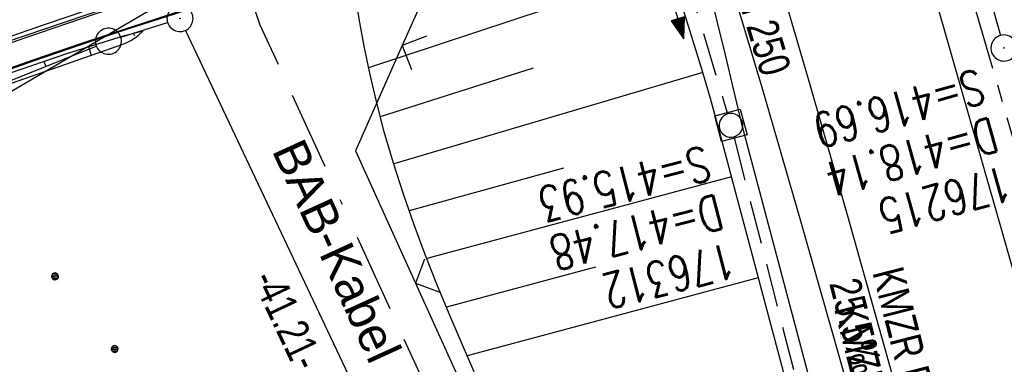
# Model space of a CAD drawing. Extents: x 508886 to 509272, y 449452 to 450225.
# Tile 27 of 45: x 509012 to 509068, y 450006 to 450026. Entities that reach past the tile are written whole.
import ezdxf

# ---------------------------------------------------------------- set-up
doc = ezdxf.new("R2010")
doc.units = 0
doc.header["$LTSCALE"] = 10
doc.header["$MEASUREMENT"] = 0
for name, pattern in [('ACAD_ISO16W100', [73, 15, -6.5, 15, -6.5, 15, -7, 1, -7]), ('ACHSE', [5.5, 4, -0.5, 0.5, -0.5]), ('LT00', [0]), ('STRICHLINIE2', [0.375, 0.25, -0.125])]:
    doc.linetypes.add(name, pattern=pattern)
doc.layers.get('0').update_dxf_attribs({"linetype": 'LT00'})
for name, color, linetype in [('--EK_FBR', 250, 'LT00'), ('--EK_Haltung', 7, 'STRICHLINIE2'), ('--EK_Haltung-Text', 140, 'LT00'), ('--EK_Schacht-Text', 5, 'LT00'), ('--EL_DFK_AB_L', 21, 'LT00'), ('--EL_DFK_AB_P', 7, 'LT00'), ('--EL_Halt-Pfeil', 4, 'LT00'), ('--EL_Haltung', 182, 'STRICHLINIE2'), ('--EL_Haltung-Text', 182, 'LT00'), ('-AX-093', 35, 'ACHSE'), ('ABSTAND', 8, 'LT00'), ('BAB-KABEL', 220, 'ACAD_ISO16W100'), ('BAB-KABEL_TEXT', 221, 'Continuous'), ('DFK_AB_L', 21, 'LT00'), ('DFK_AB_P', 7, 'LT00'), ('DFK_GZPKT', 250, 'LT00'), ('DFK_KATASTER', 250, 'LT00'), ('DFK_NUTZUNG', 250, 'LT00'), ('STROM_FREILTG', 80, 'STROMFREILEITUNG'), ('V123_AFBR_BAB', 250, 'LT00'), ('V123_BOESCH', 250, 'LT00'), ('V123_BOSCHUNG', 250, 'LT00'), ('V123_GEHWEG', 250, 'LT00'), ('V123_GRABEN', 250, 'LT00'), ('V123_H_BORD', 8, 'LT00'), ('V123_KA_MULD', 182, 'LT00'), ('V123_KA_PRUF', 182, 'LT00'), ('V123_LD_MARK', 250, 'LT00'), ('V123_RINNE', 182, 'LT00'), ('V123_ZAUN', 40, 'LT00')]:
    doc.layers.add(name, color=color, linetype=linetype)
doc.styles.add('Beschrift', font='ARIAL.TTF')
doc.styles.add('Haltungsbeschriftung', font='ARIAL.TTF', dxfattribs={"width": 0.75})
doc.styles.add('schachtbeschriftung', font='romans.shx', dxfattribs={"width": 0.75, "height": 2})
doc.styles.get("Standard").update_dxf_attribs({"font": 'ARIAL.TTF'})
doc.styles.add('Strom', font='txt-alt.shx')
doc.linetypes.add('STROMFREILEITUNG', pattern='A,12.7,-5.5,["xx",Strom,S=2.5,R=0,X=-2.6,Y=-0.85],-4.35', length=22.55)

# ---------------------------------------------------------------- blocks, each defined once
blk = doc.blocks.new('SYMB7010')
at = {"color": 0, "linetype": 'ByBlock'}
for points in [[(-0.031408, 0.499213), (-0.093728, 0.49134), (-0.15457, 0.475719), (-0.212975, 0.452595), (-0.268021, 0.422333), (-0.31884, 0.385411), (-0.36463, 0.342411), (-0.40467, 0.29401), (-0.438329, 0.240973), (-0.465074, 0.184136), (-0.484486, 0.124395), (-0.496256, 0.062692), (-0.5002, 0)], [(0.5002, 0), (0.496256, 0.062692), (0.484485, 0.124395), (0.465074, 0.184136), (0.438329, 0.240973), (0.40467, 0.29401), (0.36463, 0.342411), (0.31884, 0.385411), (0.268021, 0.422333), (0.212975, 0.452595), (0.15457, 0.475719), (0.093728, 0.49134), (0.031408, 0.499213), (-0.031408, 0.499213)], [(-0.5002, 0), (-0.496256, -0.062692), (-0.484486, -0.124395), (-0.465075, -0.184136), (-0.438329, -0.240973), (-0.404671, -0.29401), (-0.36463, -0.342411), (-0.31884, -0.385411), (-0.268021, -0.422333), (-0.212975, -0.452595), (-0.154571, -0.475719), (-0.093728, -0.49134), (-0.031408, -0.499213), (0.031408, -0.499213)], [(0.031408, -0.499213), (0.093728, -0.491341), (0.15457, -0.475719), (0.212975, -0.452595), (0.268021, -0.422333), (0.31884, -0.385411), (0.36463, -0.342411), (0.404671, -0.294011), (0.438329, -0.240974), (0.465075, -0.184136), (0.484486, -0.124395), (0.496256, -0.062692), (0.500201, 0)]]:
    blk.add_lwpolyline(points, dxfattribs=at)
blk = doc.blocks.new('Ackerland7')
at = {"layer": 'DFK_NUTZUNG', "color": 0, "linetype": 'ByBlock'}
for p, q in [((-3.95, 3.628), (-3.95, 3.97)), ((-3.9, 3.99), (-3.9, 3.607)), ((-3.85, 3.601), (-3.85, 3.997)), ((-3.8, 3.99), (-3.8, 3.607)), ((-3.75, 3.628), (-3.75, 3.97)), ((3.75, 3.629), (3.75, 3.971)), ((3.8, 3.992), (3.8, 3.608)), ((3.85, 3.602), (3.85, 3.998)), ((3.9, 3.992), (3.9, 3.608)), ((3.95, 3.629), (3.95, 3.971)), ((-4, 3.928), (-4, 3.67)), ((-3.7, 3.928), (-3.7, 3.67)), ((-3.65, 3.798), (-3.65, 3.8)), ((3.7, 3.929), (3.7, 3.671)), ((4, 3.929), (4, 3.671)), ((4.05, 3.799), (4.05, 3.801)), ((-7.85, 0.129), (-7.85, -0.129)), ((-7.8, -0.171), (-7.8, 0.171)), ((-7.75, 0.192), (-7.75, -0.192)), ((-7.7, -0.198), (-7.7, 0.198)), ((-7.65, 0.192), (-7.65, -0.192)), ((-7.6, -0.171), (-7.6, 0.171)), ((-7.55, 0.129), (-7.55, -0.129)), ((-7.5, -0.001), (-7.5, 0.001)), ((-0.15, 0.129), (-0.15, -0.129)), ((-0.1, -0.171), (-0.1, 0.171)), ((-0.05, 0.192), (-0.05, -0.192)), ((0, -0.198), (0, 0.198)), ((0.05, 0.192), (0.05, -0.192)), ((0.1, -0.171), (0.1, 0.171)), ((0.15, 0.129), (0.15, -0.129)), ((0.2, -0.001), (0.2, 0.001)), ((7.55, 0.129), (7.55, -0.129)), ((7.6, -0.171), (7.6, 0.171)), ((7.65, 0.192), (7.65, -0.192)), ((7.7, -0.198), (7.7, 0.198)), ((7.75, 0.192), (7.75, -0.192)), ((7.8, -0.171), (7.8, 0.171)), ((7.85, 0.129), (7.85, -0.129)), ((7.9, -0.001), (7.9, 0.001)), ((-4, -3.671), (-4, -3.929)), ((-3.95, -3.971), (-3.95, -3.629)), ((-3.9, -3.608), (-3.9, -3.992)), ((-3.85, -3.998), (-3.85, -3.602)), ((-3.8, -3.608), (-3.8, -3.992)), ((-3.75, -3.971), (-3.75, -3.629)), ((-3.7, -3.671), (-3.7, -3.929)), ((-3.65, -3.801), (-3.65, -3.799)), ((3.7, -3.671), (3.7, -3.929)), ((3.75, -3.971), (3.75, -3.629)), ((3.8, -3.608), (3.8, -3.992)), ((3.85, -3.998), (3.85, -3.602)), ((3.9, -3.608), (3.9, -3.992)), ((3.95, -3.971), (3.95, -3.629)), ((4, -3.671), (4, -3.929)), ((4.05, -3.801), (4.05, -3.799))]:
    blk.add_line(p, q, dxfattribs=at)
for points in [[(-3.65, 3.799), (-3.67, 3.886), (-3.725, 3.955), (-3.805, 3.994), (-3.894, 3.994), (-3.975, 3.955), (-4.03, 3.886), (-4.05, 3.799), (-4.03, 3.712), (-3.975, 3.642), (-3.894, 3.604), (-3.805, 3.604), (-3.725, 3.642), (-3.67, 3.712), (-3.65, 3.799)], [(4.05, 3.8), (4.03, 3.887), (3.975, 3.956), (3.894, 3.995), (3.805, 3.995), (3.725, 3.956), (3.67, 3.887), (3.65, 3.8), (3.67, 3.713), (3.725, 3.644), (3.805, 3.605), (3.894, 3.605), (3.975, 3.644), (4.03, 3.713), (4.05, 3.8)], [(-7.5, 0), (-7.52, 0.087), (-7.575, 0.156), (-7.655, 0.195), (-7.744, 0.195), (-7.825, 0.156), (-7.88, 0.087), (-7.9, 0)], [(0.2, 0), (0.18, 0.087), (0.125, 0.156), (0.045, 0.195), (-0.044, 0.195), (-0.125, 0.156), (-0.18, 0.087), (-0.2, 0)], [(-0.2, 0), (-0.18, -0.087), (-0.125, -0.156), (-0.044, -0.195), (0.045, -0.195), (0.125, -0.156), (0.18, -0.087), (0.2, 0)], [(7.9, 0), (7.88, 0.087), (7.825, 0.156), (7.744, 0.195), (7.655, 0.195), (7.575, 0.156), (7.52, 0.087), (7.5, 0)], [(7.5, 0), (7.52, -0.087), (7.575, -0.156), (7.655, -0.195), (7.744, -0.195), (7.825, -0.156), (7.88, -0.087), (7.9, 0)], [(-7.9, 0), (-7.88, -0.087), (-7.825, -0.156), (-7.744, -0.195), (-7.655, -0.195), (-7.575, -0.156), (-7.52, -0.087), (-7.5, 0)], [(-3.65, -3.8), (-3.67, -3.713), (-3.725, -3.644), (-3.805, -3.605), (-3.894, -3.605), (-3.975, -3.644), (-4.03, -3.713), (-4.05, -3.8), (-4.03, -3.887), (-3.975, -3.956), (-3.894, -3.995), (-3.805, -3.995), (-3.725, -3.956), (-3.67, -3.887), (-3.65, -3.8)], [(4.05, -3.8), (4.03, -3.713), (3.975, -3.644), (3.894, -3.605), (3.805, -3.605), (3.725, -3.644), (3.67, -3.713), (3.65, -3.8), (3.67, -3.887), (3.725, -3.956), (3.805, -3.995), (3.894, -3.995), (3.975, -3.956), (4.03, -3.887), (4.05, -3.8)]]:
    blk.add_lwpolyline(points, dxfattribs=at)
blk = doc.blocks.new('SYMB0003')
at = {"color": 0, "linetype": 'ByBlock'}
for p, q in [((-0.015712, 0), (0.010166, 0.012015)), ((0, -0.021257), (-0.015712, 0)), ((0.010166, 0.012015), (0, -0.021257))]:
    blk.add_line(p, q, dxfattribs=at)
for points in [[(-0.031395, 0.499013), (-0.093691, 0.491144), (-0.154509, 0.475528), (-0.21289, 0.452414), (-0.267913, 0.422164), (-0.318712, 0.385257), (-0.364484, 0.342274), (-0.404509, 0.293893), (-0.438154, 0.240877), (-0.464888, 0.184062), (-0.484292, 0.124345), (-0.496058, 0.062667), (-0.5, 0)], [(0.5, 0), (0.496057, 0.062667), (0.484292, 0.124345), (0.464888, 0.184062), (0.438153, 0.240877), (0.404509, 0.293893), (0.364484, 0.342274), (0.318712, 0.385257), (0.267913, 0.422164), (0.21289, 0.452414), (0.154509, 0.475528), (0.093691, 0.491144), (0.031395, 0.499013), (-0.031395, 0.499013)], [(-0.5, 0), (-0.496058, -0.062667), (-0.484292, -0.124345), (-0.464888, -0.184062), (-0.438154, -0.240877), (-0.404509, -0.293893), (-0.364485, -0.342274), (-0.318712, -0.385257), (-0.267914, -0.422164), (-0.21289, -0.452414), (-0.154509, -0.475529), (-0.093691, -0.491144), (-0.031395, -0.499014), (0.031395, -0.499014)], [(0.031395, -0.499014), (0.093691, -0.491144), (0.154509, -0.475529), (0.21289, -0.452414), (0.267914, -0.422164), (0.318712, -0.385257), (0.364485, -0.342274), (0.404509, -0.293893), (0.438154, -0.240877), (0.464889, -0.184062), (0.484292, -0.124345), (0.496058, -0.062667), (0.5, 0)]]:
    blk.add_lwpolyline(points, dxfattribs=at)
blk = doc.blocks.new('SYMB0024')
at = {"color": 0, "linetype": 'ByBlock'}
for p, q in [((-0.5, 0.5), (0, 0)), ((0, 0), (0.5, 0.5))]:
    blk.add_line(p, q, dxfattribs=at)
blk = doc.blocks.new('SYMB1210')
at = {"color": 0, "linetype": 'ByBlock'}
blk.add_line((0.018815, -0.179014), (0.055623, -0.17119), dxfattribs=at)
for points in [[(-0.2, -0.2), (-0.2, 0.2), (0.2, 0.2), (0.2, -0.2), (-0.2, -0.2)], [(0.018815, 0.179014), (-0.018815, 0.179014), (-0.055623, 0.17119), (-0.09, 0.155885), (-0.120444, 0.133766), (-0.145623, 0.105801), (-0.164438, 0.073213), (-0.176067, 0.037424), (-0.18, 0)], [(0.18, 0), (0.176067, 0.037424), (0.164438, 0.073213), (0.145623, 0.105801), (0.120444, 0.133766), (0.09, 0.155885), (0.055623, 0.17119), (0.018815, 0.179014)], [(-0.18, 0), (-0.176067, -0.037424), (-0.164438, -0.073213), (-0.145623, -0.105801), (-0.120444, -0.133766), (-0.09, -0.155885), (-0.055623, -0.17119), (-0.018815, -0.179014), (0.018815, -0.179014)], [(0.055623, -0.17119), (0.09, -0.155885), (0.120444, -0.133766), (0.145623, -0.105801), (0.164438, -0.073213), (0.176067, -0.037424), (0.18, 0)]]:
    blk.add_lwpolyline(points, dxfattribs=at)
blk = doc.blocks.new('SYMB0070')
at = {"color": 0, "linetype": 'ByBlock'}
for p, q in [((-0.5, 0), (0.2, 0)), ((0.5, 0), (0.2, 0.1)), ((0.2, 0.1), (0.2, 0)), ((0.468, 0), (0.21, 0.086)), ((0.21, 0.086), (0.21, -0.086)), ((0.21, -0.086), (0.468, 0)), ((0.22, -0.072), (0.437, 0)), ((0.23, -0.058), (0.405, 0)), ((0.24, -0.045), (0.374, 0)), ((0.342, 0), (0.25, 0.031)), ((0.25, 0.031), (0.25, -0.031)), ((0.25, -0.031), (0.342, 0)), ((0.26, -0.017), (0.31, 0)), ((0.27, -0.003), (0.279, 0))]:
    blk.add_line(p, q, dxfattribs=at)
for points in [[(0.2, 0), (0.2, -0.1), (0.5, 0)], [(0.437, 0), (0.22, 0.072), (0.22, -0.072)], [(0.405, 0), (0.23, 0.058), (0.23, -0.058)], [(0.374, 0), (0.24, 0.045), (0.24, -0.045)], [(0.31, 0), (0.26, 0.017), (0.26, -0.017)], [(0.279, 0), (0.27, 0.003), (0.27, -0.003)]]:
    blk.add_lwpolyline(points, dxfattribs=at)

msp = doc.modelspace()

# ---------------------------------------------------------------- linework, layer by layer
at = {"layer": '--EK_FBR', "color": 2}
msp.add_lwpolyline([(509001.108, 450201.454), (509005.021, 450192.355), (509014.641, 450169.336), (509023.839, 450146.175), (509032.449, 450123.387), (509041.17, 450099.528), (509049.071, 450076.517), (509056.657, 450053.157), (509058.35, 450047.721), (509061.128, 450038.521), (509064.175, 450028.141), (509069.856, 450008.284), (509076.49, 449984.147), (509082.45, 449960.868), (509088.103, 449936.685)], dxfattribs=at)
at = {"layer": '--EK_FBR'}
for points in [[(509041.248, 450065.071), (509042.613, 450060.796), (509043.963, 450056.517), (509045.298, 450052.233), (509046.621, 450047.945), (509047.933, 450043.654), (509048.744, 450040.986), (509049.554, 450038.317), (509050.365, 450035.649), (509051.117, 450033.18), (509051.87, 450030.712), (509052.62, 450028.243), (509053.366, 450025.772), (509054.528, 450021.869), (509055.673, 450017.96), (509056.803, 450014.047), (509057.919, 450010.13), (509059.022, 450006.209), (509060.34, 450001.472)], [(509010.956, 450024.683), (509013.271, 450025.483), (509015.591, 450026.264), (509017.918, 450027.024), (509020.253, 450027.761), (509022.033, 450028.305), (509023.817, 450028.836), (509025.604, 450029.359), (509027.392, 450029.876), (509029.182, 450030.39), (509046.01, 450035.533)]]:
    msp.add_lwpolyline(points, dxfattribs=at)
at = {"layer": '--EK_Haltung'}
for p, q in [((509041.499, 450057.299), (509052.542, 450020.396)), ((509063.716, 450040.99), (509068.261, 450024.851)), ((509052.943, 450018.951), (509062.392, 449982.041))]:
    msp.add_line(p, q, dxfattribs=at)
at = {"layer": '--EL_DFK_AB_L'}
msp.add_line((509038.35, 449989.247), (509021.391, 450025.152), dxfattribs=at)
at = {"layer": '--EL_Haltung'}
for p, q in [((509041.499, 450057.299), (509052.542, 450020.396)), ((509063.716, 450040.99), (509068.261, 450024.851)), ((509052.943, 450018.951), (509062.392, 449982.041))]:
    msp.add_line(p, q, dxfattribs=at)
at = {"layer": '-AX-093', "ltscale": 0.2}
msp.add_lwpolyline([(509041.841, 450103.584), (509045.456, 450093.239), (509048.996, 450082.868), (509052.46, 450072.472), (509055.848, 450062.051), (509059.16, 450051.605), (509062.395, 450041.136), (509065.554, 450030.643), (509068.636, 450020.127), (509071.641, 450009.589), (509074.57, 449999.03), (509077.421, 449988.449), (509080.195, 449977.848), (509082.891, 449967.227), (509085.51, 449956.586)], dxfattribs=at)
at = {"layer": 'BAB-KABEL', "ltscale": 0.03, "flags": 128}
msp.add_lwpolyline([(508965.574, 450196.492), (508968.169, 450193.064), (508993.103, 450156.356), (508997.122, 450135.56), (509002.82, 450109.823), (509012.651, 450072.792), (509017.448, 450054.582), (509021.524, 450039.027), (509022.249, 450035.305), (509025.668, 450025.461), (509039.275, 449995.736), (509060.83, 449981.06), (509071.352, 449941.869), (509079.367, 449903.882), (509086.811, 449866.639), (509093.494, 449826.15), (509098.832, 449789.477), (509101.313, 449770.556), (509103.601, 449753.401), (509104.746, 449737.963), (509105.126, 449731.101), (509107.052, 449705.627), (509108.315, 449670.898), (509109.196, 449644.46), (509091.88, 449639.282), (509094.025, 449616.625), (509109.573, 449611.952), (509109.313, 449593.194), (509108.934, 449567.252), (509108.555, 449549.914), (509107.923, 449539.685), (509107.542, 449523.737), (509106.023, 449504.505), (509103.027, 449469.794), (509102.872, 449468.485)], dxfattribs=at)
at = {"layer": 'DFK_AB_L'}
msp.add_line((509038.35, 449989.247), (509021.391, 450025.152), dxfattribs=at)
at = {"layer": 'DFK_KATASTER'}
for p, q in [((509017.665, 450024.746), (509020.356, 450025.601)), ((508980.587, 450009.948), (509016.254, 450024.241))]:
    msp.add_line(p, q, dxfattribs=at)
at = {"layer": 'STROM_FREILTG', "ltscale": 0.05, "flags": 128}
msp.add_lwpolyline([(508916.31, 449965.097), (508945.337, 449982.91), (509154.742, 450105.781), (509184.225, 450121.692)], dxfattribs=at)
at = {"layer": 'V123_AFBR_BAB', "color": 0}
msp.add_lwpolyline([(509001.108, 450201.454), (509005.021, 450192.355), (509014.641, 450169.336), (509023.839, 450146.175), (509032.449, 450123.387), (509041.17, 450099.528), (509049.071, 450076.517), (509056.657, 450053.157), (509058.35, 450047.721), (509061.128, 450038.521), (509064.175, 450028.141), (509069.856, 450008.284), (509076.49, 449984.147), (509082.45, 449960.868), (509088.103, 449936.685)], dxfattribs=at)
at = {"layer": 'V123_AFBR_BAB'}
for points in [[(509041.248, 450065.071), (509042.613, 450060.796), (509043.963, 450056.517), (509045.298, 450052.233), (509046.621, 450047.945), (509047.933, 450043.654), (509048.744, 450040.986), (509049.554, 450038.317), (509050.365, 450035.649), (509051.117, 450033.18), (509051.87, 450030.712), (509052.62, 450028.243), (509053.366, 450025.772), (509054.528, 450021.869), (509055.673, 450017.96), (509056.803, 450014.047), (509057.919, 450010.13), (509059.022, 450006.209), (509060.34, 450001.472)], [(509010.956, 450024.683), (509013.271, 450025.483), (509015.591, 450026.264), (509017.918, 450027.024), (509020.253, 450027.761), (509022.033, 450028.305), (509023.817, 450028.836), (509025.604, 450029.359), (509027.392, 450029.876), (509029.182, 450030.39), (509046.01, 450035.533)]]:
    msp.add_lwpolyline(points, dxfattribs=at)
at = {"layer": 'V123_BOESCH'}
for points in [[(509038.112, 450005.222), (509037.35, 450006.951), (509036.607, 450008.687), (509035.888, 450010.431), (509035.198, 450012.184), (509034.542, 450013.947), (509033.924, 450015.722), (509033.348, 450017.51), (509032.82, 450019.313), (509032.344, 450021.131), (509031.985, 450022.681), (509031.665, 450024.242), (509031.383, 450025.81), (509031.137, 450027.384), (509031.025, 450028.185), (509030.917, 450028.987)], [(508975.883, 450007.846), (508978.256, 450009.016), (508980.646, 450010.154), (508983.051, 450011.261), (508985.469, 450012.342), (508987.898, 450013.396), (508990.293, 450014.409), (508992.695, 450015.403), (508995.103, 450016.381), (508997.516, 450017.346), (508999.932, 450018.301), (509002.351, 450019.25), (509004.771, 450020.195), (509008.003, 450021.483), (509011.267, 450022.689), (509014.56, 450023.813), (509017.88, 450024.853), (509018.948, 450025.121)], [(508976.109, 450007.355), (508978.476, 450008.527), (508980.859, 450009.667), (508983.257, 450010.778), (508985.666, 450011.863), (508988.086, 450012.925), (508990.464, 450013.946), (508992.849, 450014.95), (508995.239, 450015.94), (508997.634, 450016.919), (509000.032, 450017.89), (509002.432, 450018.855), (509004.833, 450019.818), (509017.898, 450024.385), (509018.282, 450024.579), (509018.635, 450024.826), (509018.948, 450025.121)]]:
    msp.add_lwpolyline(points, dxfattribs=at)
at = {"layer": 'V123_BOSCHUNG'}
for p, q in [((509049.215, 450028.72), (509031.92, 450022.983)), ((509018.394, 450024.982), (509018.43, 450024.84)), ((509015.805, 450024.214), (509015.96, 450023.707)), ((509013.239, 450023.372), (509013.333, 450023.097)), ((509041.388, 450022.965), (509032.588, 450020.174)), ((509051.134, 450022.711), (509033.361, 450017.471)), ((509043.124, 450017.221), (509034.254, 450014.759)), ((509052.786, 450016.706), (509035.266, 450012.008)), ((509044.974, 450011.505), (509036.391, 450009.203)), ((509054.329, 450010.908), (509037.583, 450006.417))]:
    msp.add_line(p, q, dxfattribs=at)
at = {"layer": 'V123_GEHWEG'}
msp.add_lwpolyline([(508974.186, 450007.554), (508977.511, 450009.227), (508980.864, 450010.843), (508984.244, 450012.401), (508987.649, 450013.904), (508990.051, 450014.925), (508992.463, 450015.921), (508994.885, 450016.895), (508997.315, 450017.848), (508999.752, 450018.782), (509002.196, 450019.7), (509004.645, 450020.604), (509007.315, 450021.574), (509009.991, 450022.528), (509012.673, 450023.464), (509015.361, 450024.381), (509018.057, 450025.278), (509020.759, 450026.152), (509022.531, 450026.711), (509024.305, 450027.262), (509026.082, 450027.807), (509027.86, 450028.347), (509029.638, 450028.886)], dxfattribs=at)
at = {"layer": 'V123_GRABEN'}
for points in [[(509049.559, 450034.767), (509049.936, 450033.435), (509050.463, 450031.502), (509050.971, 450029.565), (509051.466, 450027.623), (509051.948, 450025.679), (509052.422, 450023.731), (509052.891, 450021.783), (509053.356, 450019.833), (509073.878, 449942.486)], [(509047.399, 450034.105), (509047.788, 450032.945), (509048.352, 450031.28), (509048.914, 450029.615), (509049.472, 450027.948), (509050.02, 450026.278), (509050.554, 450024.605), (509051.07, 450022.926), (509051.563, 450021.24), (509052.03, 450019.547), (509072.609, 449942.215)]]:
    msp.add_lwpolyline(points, dxfattribs=at)
at = {"layer": 'V123_H_BORD'}
for points in [[(508975.855, 450009.94), (508978.644, 450011.313), (508981.454, 450012.644), (508984.282, 450013.933), (508987.128, 450015.184), (508989.535, 450016.207), (508991.952, 450017.205), (508994.379, 450018.18), (508996.813, 450019.134), (508999.256, 450020.068), (509001.704, 450020.986), (509004.159, 450021.888), (509008.178, 450023.332), (509012.21, 450024.739), (509016.255, 450026.107), (509020.313, 450027.434), (509022.537, 450028.142), (509024.763, 450028.841), (509026.992, 450029.534), (509029.222, 450030.223)], [(509029.662, 450028.81), (509027.876, 450028.275), (509026.091, 450027.738), (509024.307, 450027.195), (509022.526, 450026.646), (509020.748, 450026.087), (509018.05, 450025.214), (509015.36, 450024.316), (509012.678, 450023.395), (509010.003, 450022.455), (509007.333, 450021.496), (509004.669, 450020.523), (509002.222, 450019.616), (508999.779, 450018.696), (508997.343, 450017.762), (508994.914, 450016.809), (508992.492, 450015.837), (508990.08, 450014.842), (508987.678, 450013.823), (508984.28, 450012.326), (508980.906, 450010.773), (508977.559, 450009.162), (508974.241, 450007.495)]]:
    msp.add_lwpolyline(points, dxfattribs=at)
at = {"layer": 'V123_LD_MARK'}
msp.add_lwpolyline([(509076.44, 449949.818), (509074.118, 449959.367), (509071.735, 449968.901), (509069.293, 449978.419), (509066.792, 449987.922), (509064.233, 449997.409), (509061.617, 450006.88), (509059.483, 450014.447), (509057.311, 450022.003), (509055.102, 450029.547), (509052.853, 450037.08), (509050.565, 450044.6), (509048.236, 450052.107), (509045.865, 450059.601), (509043.451, 450067.081), (509040.993, 450074.547), (509038.366, 450082.368), (509035.69, 450090.172), (509032.968, 450097.959)], dxfattribs=at)
at = {"layer": 'V123_RINNE'}
msp.add_lwpolyline([(508975.813, 450010.076), (508978.604, 450011.434), (508981.413, 450012.756), (508984.238, 450014.042), (508987.079, 450015.294), (508990.45, 450016.73), (508993.838, 450018.123), (508997.244, 450019.472), (509000.666, 450020.78), (509004.103, 450022.046), (509006.407, 450022.87), (509008.716, 450023.678), (509011.03, 450024.474), (509013.348, 450025.259), (509015.668, 450026.037), (509017.99, 450026.809), (509020.313, 450027.579)], dxfattribs=at)
at = {"layer": 'V123_ZAUN'}
msp.add_line((509034.615, 450010.591), (509040.811, 449996.93), dxfattribs=at)
for points in [[(509036.346, 450030.698), (509036.484, 450030.171), (509033.857, 450024.27)], [(509033.857, 450024.27), (509031.159, 450018.212), (509034.615, 450010.591)]]:
    msp.add_lwpolyline(points, dxfattribs=at)

# ---------------------------------------------------------------- block references
at = {"layer": '--EL_DFK_AB_P', "xscale": 1.500000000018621, "yscale": 1.5, "zscale": 1.5, "rotation": 264.7377099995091}
msp.add_blockref('SYMB0003', (509021.07, 450025.829), dxfattribs=at)
at = {"layer": '--EL_Halt-Pfeil', "xscale": 4.000000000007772, "yscale": 4, "zscale": 4, "rotation": 286.6605499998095}
msp.add_blockref('SYMB0070', (509049.473, 450026.567), dxfattribs=at)
at = {"layer": 'DFK_AB_P', "xscale": 1.500000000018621, "yscale": 1.5, "zscale": 1.5, "rotation": 264.7377099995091}
msp.add_blockref('SYMB0003', (509021.07, 450025.829), dxfattribs=at)
at = {"layer": 'DFK_GZPKT', "xscale": 1.500000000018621, "yscale": 1.5, "zscale": 1.5, "rotation": 264.7377099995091}
msp.add_blockref('SYMB7010', (509016.95, 450024.519), dxfattribs=at)
at = {"layer": 'DFK_NUTZUNG', "rotation": 264.7376999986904}
msp.add_blockref('Ackerland7', (509013.176, 450003.317), dxfattribs=at)
at = {"layer": 'V123_KA_MULD', "xscale": 3.799999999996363, "yscale": 3.799999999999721, "zscale": 3.8, "rotation": 284.8595526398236}
msp.add_blockref('SYMB1210', (509052.757, 450019.678), dxfattribs=at)
at = {"layer": 'V123_KA_PRUF', "xscale": 1.5, "yscale": 1.5, "zscale": 1.5, "rotation": 277.95061}
msp.add_blockref('SYMB0003', (509068.464, 450024.129), dxfattribs=at)
at = {"layer": 'V123_ZAUN', "xscale": 2.1, "yscale": 2.1, "zscale": 2.1}
for p, rotation in [((509033.857, 450024.27), 245.99786), ((509034.615, 450010.591), 294.39462)]:
    msp.add_blockref('SYMB0024', p, dxfattribs=dict(at, rotation=rotation))

# ---------------------------------------------------------------- texts
at = {"layer": '--EK_Haltung-Text', "style": 'Haltungsbeschriftung', "width": 0.75}
for s, p in [('KMZR DN 350', (509060.883, 450011.22)), ('25.5‰ 39.60m', (509058.403, 450010.586))]:
    msp.add_text(s, height=1.8, rotation=-75.6407, dxfattribs=at).set_placement(p)
at = {"layer": '--EK_Schacht-Text', "style": 'schachtbeschriftung', "width": 0.75}
for s, rotation, p in [('S=416.69', -164.4668, (509066.979, 450022.939)), ('D=418.14', -164.4668, (509067.75, 450020.164)), ('S=415.93', -165.6407, (509051.248, 450018.516)), ('176215', -164.4668, (509068.521, 450017.388)), ('D=417.48', -165.6407, (509051.962, 450015.726)), ('176312', -165.6407, (509052.676, 450012.937))]:
    msp.add_text(s, height=2, rotation=rotation, dxfattribs=at).set_placement(p)
at = {"layer": '--EL_Haltung-Text', "style": 'Haltungsbeschriftung', "width": 0.75}
for s, rotation, p in [('KMZR DN 250', -73.3394, (509051.012, 450034.135)), ('KMZR DN 350', -75.6407, (509058.678, 450009.133))]:
    msp.add_text(s, height=1.8, rotation=rotation, dxfattribs=at).set_placement(p)
at = {"layer": 'ABSTAND', "width": 0.75}
msp.add_text('-41.21-', height=1.8, rotation=-64.7154, dxfattribs=at).set_placement((509025.176, 450010.816))
at = {"layer": 'BAB-KABEL_TEXT', "insert": (509030.99, 450012.862), "char_height": 2, "attachment_point": 2, "rotation": 294.5969, "style": 'Beschrift'}
msp.add_mtext('BAB-Kabel', dxfattribs=at)

doc.saveas('drawing.dxf')
